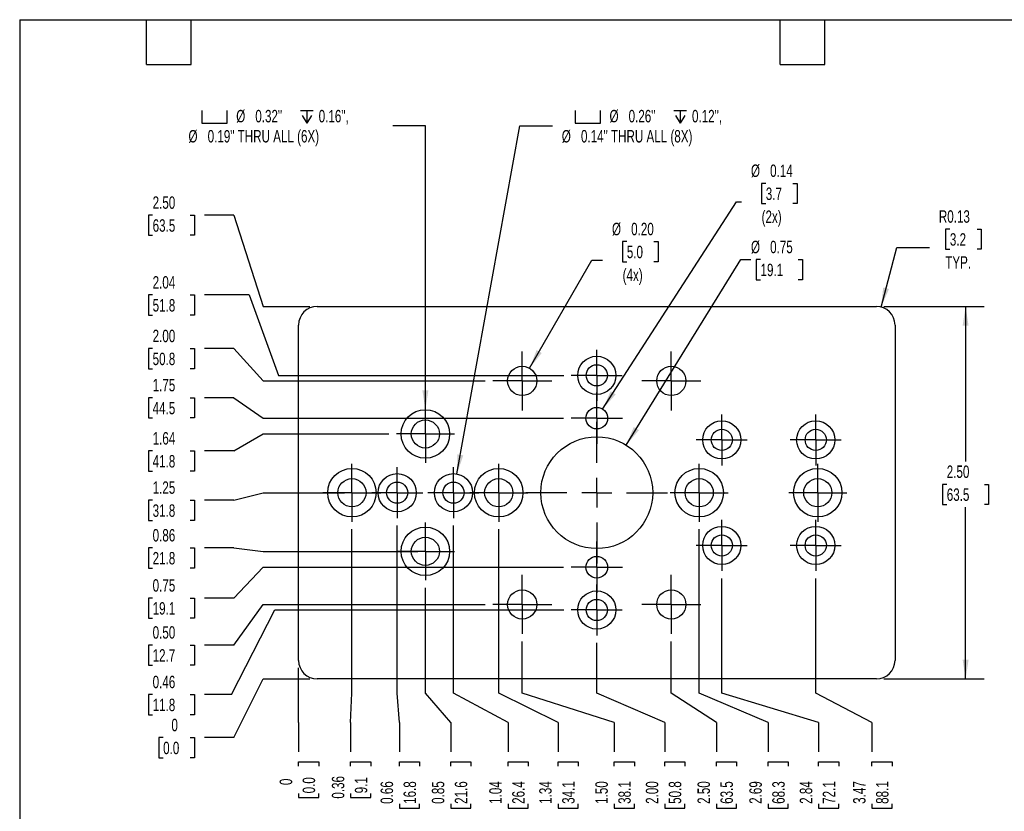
# Model space of a CAD drawing. Header units: inches. Extents: x 0.5 to 21.5, y 0.5 to 16.5.
# Tile 2 of 3: x 0.5 to 13.7, y 5.9 to 16.5. Entities that reach past the tile are written whole.
import ezdxf

# ---------------------------------------------------------------- set-up
doc = ezdxf.new("R2010")
doc.units = ezdxf.units.IN
doc.header["$LTSCALE"] = 2
doc.header["$MEASUREMENT"] = 0
doc.linetypes.add('CENTERX2', pattern=[0.8, 0.5, -0.1, 0.1, -0.1])
doc.layers.add('CENTER', color=40, linetype='CENTERX2')
doc.layers.add('DIMENSIONS', color=140, linetype='Continuous', lineweight=25)
doc.layers.add('TEXT', color=140, linetype='Continuous', lineweight=25)
doc.styles.add('SLDTEXTSTYLE0', font='TXT', dxfattribs={"width": 0.7})
doc.dimstyles.new('SLDDIMSTYLE0', dxfattribs={"dimtxt": 0.169922, "dimasz": 0.26, "dimexe": 0, "dimexo": 0.0625, "dimgap": 0.04248, "dimtad": 0, "dimtih": 1, "dimtoh": 1, "dimdec": 0, "dimlfac": 0.5, "dimrnd": 1e-09, "dimdsep": 46, "dimtxsty": 'SLDTEXTSTYLE0', "dimblk1": 'NONE', "dimblk2": 'NONE', "dimsah": 1, "dimcen": 0.09, "dimadec": 0, "dimazin": 2, "dimtfac": 1, "dimtdec": 0, "dimtofl": 0, "dimtmove": 0, "dimatfit": 3, "dimldrblk": 'NONE', "dimfxl": 0, "dimfrac": 2, "dimtolj": 1, "dimtzin": 12, "dimarcsym": 0})
doc.dimstyles.new('SLDDIMSTYLE1', dxfattribs={"dimtxt": 0.169922, "dimasz": 0.26, "dimexe": 0, "dimexo": 0.0625, "dimgap": 0.04248, "dimtad": 0, "dimtih": 1, "dimtoh": 1, "dimlfac": 0.5, "dimrnd": 1e-09, "dimdsep": 46, "dimtxsty": 'SLDTEXTSTYLE0', "dimblk1": 'NONE', "dimblk2": 'NONE', "dimsah": 1, "dimcen": 0.09, "dimadec": 0, "dimazin": 2, "dimtfac": 1, "dimtofl": 0, "dimtmove": 0, "dimatfit": 3, "dimldrblk": 'NONE', "dimfxl": 0, "dimfrac": 2, "dimtolj": 1, "dimtzin": 12, "dimarcsym": 0})
doc.dimstyles.new('SLDDIMSTYLE10', dxfattribs={"dimtxt": 0.169922, "dimasz": 0.26, "dimexe": 0, "dimexo": 0.0625, "dimgap": 0.04248, "dimtad": 0, "dimtih": 1, "dimtoh": 1, "dimlfac": 0.5, "dimrnd": 1e-09, "dimdsep": 46, "dimtxsty": 'SLDTEXTSTYLE0', "dimsah": 1, "dimcen": 0, "dimadec": 0, "dimazin": 2, "dimtfac": 1, "dimtofl": 0, "dimtmove": 0, "dimatfit": 3, "dimfxl": 0, "dimfrac": 2, "dimtolj": 1, "dimtzin": 12, "dimarcsym": 0})
doc.dimstyles.new('SLDDIMSTYLE2', dxfattribs={"dimtxt": 0.169922, "dimasz": 0.26, "dimexe": 0, "dimexo": 0.0625, "dimgap": 0.04248, "dimtad": 0, "dimtih": 1, "dimtoh": 1, "dimlfac": 0.5, "dimrnd": 1e-09, "dimzin": 0, "dimdsep": 46, "dimtxsty": 'SLDTEXTSTYLE0', "dimblk1": 'NONE', "dimblk2": 'NONE', "dimsah": 1, "dimcen": 0.09, "dimadec": 0, "dimazin": 0, "dimtfac": 1, "dimtofl": 0, "dimtmove": 0, "dimatfit": 3, "dimldrblk": 'NONE', "dimfxl": 0, "dimfrac": 2, "dimtolj": 1, "dimtzin": 12, "dimarcsym": 0})
doc.dimstyles.new('SLDDIMSTYLE3', dxfattribs={"dimtxt": 0.169922, "dimasz": 0.26, "dimexe": 0, "dimexo": 0.0625, "dimgap": 0.04248, "dimtad": 0, "dimtih": 1, "dimtoh": 1, "dimlfac": 0.5, "dimrnd": 1e-09, "dimzin": 12, "dimdsep": 46, "dimtxsty": 'SLDTEXTSTYLE0', "dimblk1": 'NONE', "dimblk2": 'NONE', "dimsah": 1, "dimcen": 0.09, "dimadec": 0, "dimazin": 3, "dimtfac": 1, "dimtofl": 0, "dimtmove": 0, "dimatfit": 3, "dimldrblk": 'NONE', "dimfxl": 0, "dimfrac": 2, "dimtolj": 1, "dimtzin": 12, "dimarcsym": 0})
doc.dimstyles.new('SLDDIMSTYLE4', dxfattribs={"dimtxt": 0.169922, "dimasz": 0.26, "dimexe": 0, "dimexo": 0.0625, "dimgap": 0.04248, "dimtad": 0, "dimtih": 1, "dimtoh": 1, "dimlfac": 0.5, "dimrnd": 1e-09, "dimzin": 4, "dimdsep": 46, "dimtxsty": 'SLDTEXTSTYLE0', "dimblk1": 'NONE', "dimblk2": 'NONE', "dimsah": 1, "dimcen": 0.09, "dimadec": 0, "dimazin": 1, "dimtfac": 1, "dimtofl": 0, "dimtmove": 0, "dimatfit": 3, "dimldrblk": 'NONE', "dimfxl": 0, "dimfrac": 2, "dimtolj": 1, "dimtzin": 12, "dimarcsym": 0})
doc.dimstyles.new('SLDDIMSTYLE5', dxfattribs={"dimtxt": 0.169922, "dimasz": 0.26, "dimexe": 0, "dimexo": 0.0625, "dimgap": 0.04248, "dimtad": 0, "dimtih": 1, "dimtoh": 1, "dimlfac": 0.5, "dimrnd": 1e-09, "dimzin": 0, "dimdsep": 46, "dimtxsty": 'SLDTEXTSTYLE0', "dimsah": 1, "dimcen": 0, "dimadec": 0, "dimazin": 0, "dimtfac": 1, "dimtofl": 0, "dimtmove": 0, "dimatfit": 3, "dimfxl": 0, "dimfrac": 2, "dimtolj": 1, "dimtzin": 12, "dimarcsym": 0})
doc.dimstyles.new('SLDDIMSTYLE6', dxfattribs={"dimtxt": 0.169922, "dimasz": 0.26, "dimexe": 0, "dimexo": 0.0625, "dimgap": 0.04248, "dimtad": 0, "dimtih": 1, "dimtoh": 1, "dimlfac": 0.5, "dimrnd": 1e-09, "dimdsep": 46, "dimtxsty": 'SLDTEXTSTYLE0', "dimsah": 1, "dimcen": 0, "dimadec": 0, "dimazin": 2, "dimtfac": 1, "dimtofl": 0, "dimtmove": 0, "dimatfit": 3, "dimfxl": 0, "dimfrac": 2, "dimtolj": 1, "dimtzin": 12, "dimarcsym": 0})
doc.dimstyles.new('SLDDIMSTYLE7', dxfattribs={"dimtxt": 0.169922, "dimasz": 0.26, "dimexe": 0, "dimexo": 0.0625, "dimgap": 0.04248, "dimtad": 0, "dimtih": 1, "dimtoh": 1, "dimlfac": 0.5, "dimrnd": 1e-09, "dimzin": 4, "dimdsep": 46, "dimtxsty": 'SLDTEXTSTYLE0', "dimsah": 1, "dimcen": 0.09, "dimadec": 0, "dimazin": 1, "dimtfac": 1, "dimtofl": 0, "dimtmove": 0, "dimatfit": 3, "dimfxl": 0, "dimfrac": 2, "dimtolj": 1, "dimtzin": 12, "dimarcsym": 0})
doc.dimstyles.new('SLDDIMSTYLE8', dxfattribs={"dimtxt": 0.169922, "dimasz": 0.26, "dimexe": 0, "dimexo": 0.0625, "dimgap": 0.04248, "dimtad": 0, "dimtih": 1, "dimtoh": 1, "dimlfac": 0.5, "dimrnd": 1e-09, "dimdsep": 46, "dimtxsty": 'SLDTEXTSTYLE0', "dimsah": 1, "dimcen": 0, "dimadec": 0, "dimazin": 2, "dimtfac": 1, "dimtofl": 0, "dimtmove": 0, "dimatfit": 3, "dimfxl": 0, "dimfrac": 2, "dimtolj": 1, "dimtzin": 12, "dimarcsym": 0})
doc.dimstyles.new('SLDDIMSTYLE9', dxfattribs={"dimtxt": 0.169922, "dimasz": 0.26, "dimexe": 0, "dimexo": 0.0625, "dimgap": 0.04248, "dimtad": 0, "dimtih": 1, "dimtoh": 1, "dimlfac": 0.5, "dimrnd": 1e-09, "dimzin": 12, "dimdsep": 46, "dimtxsty": 'SLDTEXTSTYLE0', "dimsah": 1, "dimcen": 0, "dimadec": 0, "dimazin": 3, "dimtfac": 1, "dimtofl": 0, "dimtmove": 0, "dimatfit": 3, "dimfxl": 0, "dimfrac": 2, "dimtolj": 1, "dimtzin": 12, "dimarcsym": 0})

# ---------------------------------------------------------------- blocks, each defined once
blk = doc.blocks.new('_D')
at = {"layer": 'DIMENSIONS'}
for p, q in [((3.374, 6.865), (3.767, 7.652)), ((3.767, 7.652), (4.39, 7.652)), ((2.424, 6.865), (2.367, 6.865)), ((2.367, 6.865), (2.367, 6.595)), ((2.788, 6.865), (2.845, 6.865)), ((2.845, 6.865), (2.845, 6.595)), ((3.374, 6.865), (2.98, 6.865)), ((2.367, 6.595), (2.424, 6.595)), ((2.845, 6.595), (2.788, 6.595))]:
    blk.add_line(p, q, dxfattribs=at)
at = {"layer": 'DIMENSIONS', "attachment_point": 1, "style": 'SLDTEXTSTYLE0'}
for s, insert, char_height in [('0', (2.535, 7.118), 0.167), ('0.0', (2.424, 6.81), 0.1667)]:
    blk.add_mtext(s, dxfattribs=dict(at, insert=insert, char_height=char_height))
blk = doc.blocks.new('_None')
blk = doc.blocks.new('_D_1')
at = {"layer": 'DIMENSIONS'}
for p, q in [((3.34, 7.442), (3.92, 8.578)), ((3.92, 8.578), (7.798, 8.578)), ((2.283, 7.442), (2.226, 7.442)), ((2.226, 7.442), (2.226, 7.172)), ((2.788, 7.442), (2.845, 7.442)), ((2.845, 7.442), (2.845, 7.172)), ((3.34, 7.442), (2.98, 7.442)), ((2.226, 7.172), (2.283, 7.172)), ((2.845, 7.172), (2.788, 7.172))]:
    blk.add_line(p, q, dxfattribs=at)
at = {"layer": 'DIMENSIONS', "char_height": 0.1667, "attachment_point": 1, "style": 'SLDTEXTSTYLE0'}
for s, insert in [('0.46', (2.283, 7.695)), ('11.8', (2.283, 7.387))]:
    blk.add_mtext(s, dxfattribs=dict(at, insert=insert))
blk = doc.blocks.new('_D_2')
at = {"layer": 'DIMENSIONS'}
for p, q in [((3.374, 8.107), (3.767, 8.652)), ((3.767, 8.652), (6.744, 8.652)), ((2.283, 8.107), (2.226, 8.107)), ((2.226, 8.107), (2.226, 7.837)), ((2.788, 8.107), (2.845, 8.107)), ((2.845, 8.107), (2.845, 7.837)), ((3.374, 8.107), (2.98, 8.107)), ((2.226, 7.837), (2.283, 7.837)), ((2.845, 7.837), (2.788, 7.837))]:
    blk.add_line(p, q, dxfattribs=at)
at = {"layer": 'DIMENSIONS', "char_height": 0.1667, "attachment_point": 1, "style": 'SLDTEXTSTYLE0'}
for s, insert in [('0.50', (2.283, 8.36)), ('12.7', (2.283, 8.052))]:
    blk.add_mtext(s, dxfattribs=dict(at, insert=insert))
blk = doc.blocks.new('_D_3')
at = {"layer": 'DIMENSIONS'}
for p, q in [((3.374, 8.738), (3.767, 9.152)), ((3.767, 9.152), (7.795, 9.152)), ((2.283, 8.738), (2.226, 8.738)), ((2.226, 8.738), (2.226, 8.468)), ((2.788, 8.738), (2.845, 8.738)), ((2.845, 8.738), (2.845, 8.468)), ((3.374, 8.738), (2.98, 8.738)), ((2.226, 8.468), (2.283, 8.468)), ((2.845, 8.468), (2.788, 8.468))]:
    blk.add_line(p, q, dxfattribs=at)
at = {"layer": 'DIMENSIONS', "char_height": 0.1667, "attachment_point": 1, "style": 'SLDTEXTSTYLE0'}
for s, insert in [('0.75', (2.283, 8.991)), ('19.1', (2.283, 8.683))]:
    blk.add_mtext(s, dxfattribs=dict(at, insert=insert))
blk = doc.blocks.new('_D_4')
at = {"layer": 'DIMENSIONS'}
for p, q in [((2.283, 9.411), (2.226, 9.411)), ((2.226, 9.411), (2.226, 9.141)), ((2.788, 9.411), (2.845, 9.411)), ((2.845, 9.411), (2.845, 9.141)), ((3.374, 9.411), (2.98, 9.411)), ((3.374, 9.411), (3.767, 9.365)), ((3.767, 9.365), (5.841, 9.365)), ((2.226, 9.141), (2.283, 9.141)), ((2.845, 9.141), (2.788, 9.141))]:
    blk.add_line(p, q, dxfattribs=at)
at = {"layer": 'DIMENSIONS', "char_height": 0.1667, "attachment_point": 1, "style": 'SLDTEXTSTYLE0'}
for s, insert in [('0.86', (2.283, 9.664)), ('21.8', (2.283, 9.356))]:
    blk.add_mtext(s, dxfattribs=dict(at, insert=insert))
blk = doc.blocks.new('_D_5')
at = {"layer": 'DIMENSIONS'}
for p, q in [((2.283, 10.051), (2.226, 10.051)), ((2.226, 10.051), (2.226, 9.781)), ((2.788, 10.051), (2.845, 10.051)), ((2.845, 10.051), (2.845, 9.781)), ((3.374, 10.051), (2.98, 10.051)), ((3.374, 10.051), (3.767, 10.152)), ((3.767, 10.152), (4.856, 10.152)), ((2.226, 9.781), (2.283, 9.781)), ((2.845, 9.781), (2.788, 9.781))]:
    blk.add_line(p, q, dxfattribs=at)
at = {"layer": 'DIMENSIONS', "char_height": 0.1667, "attachment_point": 1, "style": 'SLDTEXTSTYLE0'}
for s, insert in [('1.25', (2.283, 10.304)), ('31.8', (2.283, 9.995))]:
    blk.add_mtext(s, dxfattribs=dict(at, insert=insert))
blk = doc.blocks.new('_D_6')
at = {"layer": 'DIMENSIONS'}
for p, q in [((3.374, 10.712), (3.767, 10.94)), ((3.767, 10.94), (5.452, 10.94)), ((2.283, 10.712), (2.226, 10.712)), ((2.226, 10.712), (2.226, 10.442)), ((2.788, 10.712), (2.845, 10.712)), ((2.845, 10.712), (2.845, 10.442)), ((3.374, 10.712), (2.98, 10.712)), ((2.226, 10.442), (2.283, 10.442)), ((2.845, 10.442), (2.788, 10.442))]:
    blk.add_line(p, q, dxfattribs=at)
at = {"layer": 'DIMENSIONS', "char_height": 0.1667, "attachment_point": 1, "style": 'SLDTEXTSTYLE0'}
for s, insert in [('1.64', (2.283, 10.965)), ('41.8', (2.283, 10.657))]:
    blk.add_mtext(s, dxfattribs=dict(at, insert=insert))
blk = doc.blocks.new('_D_7')
at = {"layer": 'DIMENSIONS'}
for p, q in [((2.283, 11.426), (2.226, 11.426)), ((2.226, 11.426), (2.226, 11.156)), ((2.788, 11.426), (2.845, 11.426)), ((2.845, 11.426), (2.845, 11.156)), ((3.374, 11.426), (2.98, 11.426)), ((3.374, 11.426), (3.767, 11.152)), ((2.226, 11.156), (2.283, 11.156)), ((2.845, 11.156), (2.788, 11.156)), ((3.767, 11.152), (7.795, 11.152))]:
    blk.add_line(p, q, dxfattribs=at)
at = {"layer": 'DIMENSIONS', "char_height": 0.1667, "attachment_point": 1, "style": 'SLDTEXTSTYLE0'}
for s, insert in [('1.75', (2.283, 11.679)), ('44.5', (2.283, 11.371))]:
    blk.add_mtext(s, dxfattribs=dict(at, insert=insert))
blk = doc.blocks.new('_D_8')
at = {"layer": 'DIMENSIONS'}
for p, q in [((2.283, 12.086), (2.226, 12.086)), ((2.226, 12.086), (2.226, 11.816)), ((2.788, 12.086), (2.845, 12.086)), ((2.845, 12.086), (2.845, 11.816)), ((3.374, 12.086), (2.98, 12.086)), ((3.374, 12.086), (3.767, 11.652)), ((2.226, 11.816), (2.283, 11.816)), ((2.845, 11.816), (2.788, 11.816)), ((3.767, 11.652), (6.744, 11.652))]:
    blk.add_line(p, q, dxfattribs=at)
at = {"layer": 'DIMENSIONS', "char_height": 0.1667, "attachment_point": 1, "style": 'SLDTEXTSTYLE0'}
for s, insert in [('2.00', (2.283, 12.339)), ('50.8', (2.283, 12.031))]:
    blk.add_mtext(s, dxfattribs=dict(at, insert=insert))
blk = doc.blocks.new('_D_9')
at = {"layer": 'DIMENSIONS'}
for p, q in [((2.283, 12.806), (2.226, 12.806)), ((2.226, 12.806), (2.226, 12.536)), ((2.788, 12.806), (2.845, 12.806)), ((2.845, 12.806), (2.845, 12.536)), ((3.577, 12.806), (2.98, 12.806)), ((3.577, 12.806), (3.971, 11.727)), ((2.226, 12.536), (2.283, 12.536)), ((2.845, 12.536), (2.788, 12.536)), ((3.971, 11.727), (7.798, 11.727))]:
    blk.add_line(p, q, dxfattribs=at)
at = {"layer": 'DIMENSIONS', "char_height": 0.1667, "attachment_point": 1, "style": 'SLDTEXTSTYLE0'}
for s, insert in [('2.04', (2.283, 13.058)), ('51.8', (2.283, 12.75))]:
    blk.add_mtext(s, dxfattribs=dict(at, insert=insert))
blk = doc.blocks.new('_D_10')
at = {"layer": 'DIMENSIONS'}
for p, q in [((2.283, 13.876), (2.226, 13.876)), ((2.226, 13.876), (2.226, 13.606)), ((2.788, 13.876), (2.845, 13.876)), ((2.845, 13.876), (2.845, 13.606)), ((3.374, 13.876), (2.98, 13.876)), ((3.374, 13.876), (3.767, 12.652)), ((2.226, 13.606), (2.283, 13.606)), ((2.845, 13.606), (2.788, 13.606)), ((3.767, 12.652), (4.39, 12.652))]:
    blk.add_line(p, q, dxfattribs=at)
at = {"layer": 'DIMENSIONS', "char_height": 0.1667, "attachment_point": 1, "style": 'SLDTEXTSTYLE0'}
for s, insert in [('2.50', (2.283, 14.129)), ('63.5', (2.283, 13.821))]:
    blk.add_mtext(s, dxfattribs=dict(at, insert=insert))
blk = doc.blocks.new('_D_11')
at = {"layer": 'DIMENSIONS'}
for p, q in [((4.24, 7.46), (4.24, 7.802)), ((4.24, 7.066), (4.24, 7.46)), ((4.24, 7.066), (4.24, 6.673)), ((4.24, 6.481), (4.24, 6.538)), ((4.24, 6.538), (4.51, 6.538)), ((4.51, 6.538), (4.51, 6.481)), ((4.24, 6.117), (4.24, 6.06)), ((4.51, 6.06), (4.51, 6.117)), ((4.24, 6.06), (4.51, 6.06))]:
    blk.add_line(p, q, dxfattribs=at)
at = {"layer": 'DIMENSIONS', "attachment_point": 1, "rotation": 90, "style": 'SLDTEXTSTYLE0'}
for s, insert, char_height in [('0', (3.987, 6.228), 0.167), ('0.0', (4.295, 6.117), 0.1667)]:
    blk.add_mtext(s, dxfattribs=dict(at, insert=insert, char_height=char_height))
blk = doc.blocks.new('_D_12')
at = {"layer": 'DIMENSIONS'}
for p, q in [((4.956, 7.46), (4.956, 9.663)), ((4.939, 7.066), (4.956, 7.46)), ((4.939, 7.066), (4.939, 6.673)), ((4.939, 6.481), (4.939, 6.538)), ((4.939, 6.538), (5.21, 6.538)), ((5.21, 6.538), (5.21, 6.481)), ((4.939, 6.117), (4.939, 6.06)), ((5.21, 6.06), (5.21, 6.117)), ((4.939, 6.06), (5.21, 6.06))]:
    blk.add_line(p, q, dxfattribs=at)
at = {"layer": 'DIMENSIONS', "char_height": 0.1667, "attachment_point": 1, "rotation": 90, "style": 'SLDTEXTSTYLE0'}
for s, insert in [('0.36', (4.687, 6.046)), ('9.1', (4.995, 6.117))]:
    blk.add_mtext(s, dxfattribs=dict(at, insert=insert))
blk = doc.blocks.new('_D_13')
at = {"layer": 'DIMENSIONS'}
for p, q in [((5.563, 7.46), (5.563, 9.711)), ((5.594, 7.066), (5.563, 7.46)), ((5.594, 7.066), (5.594, 6.673)), ((5.594, 6.481), (5.594, 6.538)), ((5.594, 6.538), (5.864, 6.538)), ((5.864, 6.538), (5.864, 6.481)), ((5.594, 5.976), (5.594, 5.919)), ((5.864, 5.919), (5.864, 5.976)), ((5.594, 5.919), (5.864, 5.919))]:
    blk.add_line(p, q, dxfattribs=at)
at = {"layer": 'DIMENSIONS', "char_height": 0.1667, "attachment_point": 1, "rotation": 90, "style": 'SLDTEXTSTYLE0'}
for s, insert in [('0.66', (5.341, 5.976)), ('16.8', (5.649, 5.976))]:
    blk.add_mtext(s, dxfattribs=dict(at, insert=insert))
blk = doc.blocks.new('_D_14')
at = {"layer": 'DIMENSIONS'}
for p, q in [((5.941, 7.46), (5.941, 8.876)), ((6.281, 7.066), (5.941, 7.46)), ((6.281, 7.066), (6.281, 6.673)), ((6.281, 6.481), (6.281, 6.538)), ((6.281, 6.538), (6.551, 6.538)), ((6.551, 6.538), (6.551, 6.481)), ((6.281, 5.976), (6.281, 5.919)), ((6.551, 5.919), (6.551, 5.976)), ((6.281, 5.919), (6.551, 5.919))]:
    blk.add_line(p, q, dxfattribs=at)
at = {"layer": 'DIMENSIONS', "char_height": 0.1667, "attachment_point": 1, "rotation": 90, "style": 'SLDTEXTSTYLE0'}
for s, insert in [('0.85', (6.028, 5.976)), ('21.6', (6.336, 5.976))]:
    blk.add_mtext(s, dxfattribs=dict(at, insert=insert))
blk = doc.blocks.new('_D_15')
at = {"layer": 'DIMENSIONS'}
for p, q in [((6.318, 7.46), (6.318, 9.711)), ((7.051, 7.066), (6.318, 7.46)), ((7.051, 7.066), (7.051, 6.673)), ((7.051, 6.481), (7.051, 6.538)), ((7.051, 6.538), (7.321, 6.538)), ((7.321, 6.538), (7.321, 6.481)), ((7.051, 5.976), (7.051, 5.919)), ((7.321, 5.919), (7.321, 5.976)), ((7.051, 5.919), (7.321, 5.919))]:
    blk.add_line(p, q, dxfattribs=at)
at = {"layer": 'DIMENSIONS', "char_height": 0.1667, "attachment_point": 1, "rotation": 90, "style": 'SLDTEXTSTYLE0'}
for s, insert in [('1.04', (6.798, 5.976)), ('26.4', (7.106, 5.976))]:
    blk.add_mtext(s, dxfattribs=dict(at, insert=insert))
blk = doc.blocks.new('_D_16')
at = {"layer": 'DIMENSIONS'}
for p, q in [((6.925, 7.46), (6.925, 9.663)), ((7.721, 7.066), (6.925, 7.46)), ((7.721, 7.066), (7.721, 6.673)), ((7.721, 6.481), (7.721, 6.538)), ((7.721, 6.538), (7.991, 6.538)), ((7.991, 6.538), (7.991, 6.481)), ((7.721, 5.976), (7.721, 5.919)), ((7.991, 5.919), (7.991, 5.976)), ((7.721, 5.919), (7.991, 5.919))]:
    blk.add_line(p, q, dxfattribs=at)
at = {"layer": 'DIMENSIONS', "char_height": 0.1667, "attachment_point": 1, "rotation": 90, "style": 'SLDTEXTSTYLE0'}
for s, insert in [('1.34', (7.468, 5.976)), ('34.1', (7.776, 5.976))]:
    blk.add_mtext(s, dxfattribs=dict(at, insert=insert))
blk = doc.blocks.new('_D_17')
at = {"layer": 'DIMENSIONS'}
for p, q in [((7.24, 7.46), (7.24, 8.156)), ((8.474, 7.066), (7.24, 7.46)), ((8.474, 7.066), (8.474, 6.673)), ((8.474, 6.481), (8.474, 6.538)), ((8.474, 6.538), (8.744, 6.538)), ((8.744, 6.538), (8.744, 6.481)), ((8.474, 5.976), (8.474, 5.919)), ((8.744, 5.919), (8.744, 5.976)), ((8.474, 5.919), (8.744, 5.919))]:
    blk.add_line(p, q, dxfattribs=at)
at = {"layer": 'DIMENSIONS', "char_height": 0.1667, "attachment_point": 1, "rotation": 90, "style": 'SLDTEXTSTYLE0'}
for s, insert in [('1.50', (8.221, 5.976)), ('38.1', (8.529, 5.976))]:
    blk.add_mtext(s, dxfattribs=dict(at, insert=insert))
blk = doc.blocks.new('_D_18')
at = {"layer": 'DIMENSIONS'}
for p, q in [((8.24, 7.46), (8.24, 8.136)), ((9.151, 7.066), (8.24, 7.46)), ((9.151, 7.066), (9.151, 6.673)), ((9.151, 6.481), (9.151, 6.538)), ((9.151, 6.538), (9.421, 6.538)), ((9.421, 6.538), (9.421, 6.481)), ((9.151, 5.976), (9.151, 5.919)), ((9.421, 5.919), (9.421, 5.976)), ((9.151, 5.919), (9.421, 5.919))]:
    blk.add_line(p, q, dxfattribs=at)
at = {"layer": 'DIMENSIONS', "char_height": 0.1667, "attachment_point": 1, "rotation": 90, "style": 'SLDTEXTSTYLE0'}
for s, insert in [('2.00', (8.898, 5.976)), ('50.8', (9.206, 5.976))]:
    blk.add_mtext(s, dxfattribs=dict(at, insert=insert))
blk = doc.blocks.new('_D_19')
at = {"layer": 'DIMENSIONS'}
for p, q in [((9.24, 7.46), (9.24, 8.156)), ((9.844, 7.066), (9.24, 7.46)), ((9.844, 7.066), (9.844, 6.673)), ((9.844, 6.481), (9.844, 6.538)), ((9.844, 6.538), (10.114, 6.538)), ((10.114, 6.538), (10.114, 6.481)), ((9.844, 5.976), (9.844, 5.919)), ((10.114, 5.919), (10.114, 5.976)), ((9.844, 5.919), (10.114, 5.919))]:
    blk.add_line(p, q, dxfattribs=at)
at = {"layer": 'DIMENSIONS', "char_height": 0.1667, "attachment_point": 1, "rotation": 90, "style": 'SLDTEXTSTYLE0'}
for s, insert in [('2.50', (9.591, 5.976)), ('63.5', (9.899, 5.976))]:
    blk.add_mtext(s, dxfattribs=dict(at, insert=insert))
blk = doc.blocks.new('_D_20')
at = {"layer": 'DIMENSIONS'}
for p, q in [((9.614, 7.46), (9.614, 9.663)), ((10.539, 7.066), (9.614, 7.46)), ((10.539, 7.066), (10.539, 6.673)), ((10.539, 6.481), (10.539, 6.538)), ((10.539, 6.538), (10.809, 6.538)), ((10.809, 6.538), (10.809, 6.481)), ((10.539, 5.976), (10.539, 5.919)), ((10.809, 5.919), (10.809, 5.976)), ((10.539, 5.919), (10.809, 5.919))]:
    blk.add_line(p, q, dxfattribs=at)
at = {"layer": 'DIMENSIONS', "char_height": 0.1667, "attachment_point": 1, "rotation": 90, "style": 'SLDTEXTSTYLE0'}
for s, insert in [('2.69', (10.286, 5.976)), ('68.3', (10.594, 5.976))]:
    blk.add_mtext(s, dxfattribs=dict(at, insert=insert))
blk = doc.blocks.new('_D_21')
at = {"layer": 'DIMENSIONS'}
for p, q in [((9.917, 7.46), (9.917, 9.002)), ((11.216, 7.066), (9.917, 7.46)), ((11.216, 7.066), (11.216, 6.673)), ((11.216, 6.481), (11.216, 6.538)), ((11.216, 6.538), (11.486, 6.538)), ((11.486, 6.538), (11.486, 6.481)), ((11.216, 5.976), (11.216, 5.919)), ((11.486, 5.919), (11.486, 5.976)), ((11.216, 5.919), (11.486, 5.919))]:
    blk.add_line(p, q, dxfattribs=at)
at = {"layer": 'DIMENSIONS', "char_height": 0.1667, "attachment_point": 1, "rotation": 90, "style": 'SLDTEXTSTYLE0'}
for s, insert in [('2.84', (10.963, 5.976)), ('72.1', (11.271, 5.976))]:
    blk.add_mtext(s, dxfattribs=dict(at, insert=insert))
blk = doc.blocks.new('_D_22')
at = {"layer": 'DIMENSIONS'}
for p, q in [((11.177, 7.46), (11.177, 9.002)), ((11.931, 7.066), (11.177, 7.46)), ((11.931, 7.066), (11.931, 6.673)), ((11.931, 6.481), (11.931, 6.538)), ((11.931, 6.538), (12.201, 6.538)), ((12.201, 6.538), (12.201, 6.481)), ((11.931, 5.976), (11.931, 5.919)), ((12.201, 5.919), (12.201, 5.976)), ((11.931, 5.919), (12.201, 5.919))]:
    blk.add_line(p, q, dxfattribs=at)
at = {"layer": 'DIMENSIONS', "char_height": 0.1667, "attachment_point": 1, "rotation": 90, "style": 'SLDTEXTSTYLE0'}
for s, insert in [('3.47', (11.678, 5.976)), ('88.1', (11.986, 5.976))]:
    blk.add_mtext(s, dxfattribs=dict(at, insert=insert))
blk = doc.blocks.new('_D_23')
at = {"layer": 'DIMENSIONS'}
for p, q in [((8.643, 13.521), (8.586, 13.521)), ((8.586, 13.521), (8.586, 13.251)), ((9.007, 13.521), (9.064, 13.521)), ((9.064, 13.521), (9.064, 13.251)), ((7.338, 11.822), (8.176, 13.274)), ((8.176, 13.274), (8.319, 13.274)), ((8.586, 13.251), (8.643, 13.251)), ((9.064, 13.251), (9.007, 13.251))]:
    blk.add_line(p, q, dxfattribs=at)
blk.add_solid([(7.338, 11.822), (7.502, 12.027), (7.433, 12.067)], dxfattribs=at)
at = {"layer": 'DIMENSIONS', "char_height": 0.1667, "attachment_point": 1, "style": 'SLDTEXTSTYLE0'}
for s, insert in [('%%c', (8.444, 13.774)), ('0.20', (8.701, 13.774)), ('5.0', (8.643, 13.466)), ('(4x)', (8.587, 13.158))]:
    blk.add_mtext(s, dxfattribs=dict(at, insert=insert))
blk = doc.blocks.new('_D_24')
at = {"layer": 'DIMENSIONS'}
for p, q in [((10.507, 14.303), (10.45, 14.303)), ((10.45, 14.303), (10.45, 14.033)), ((10.871, 14.303), (10.928, 14.303)), ((10.928, 14.303), (10.928, 14.033)), ((8.318, 11.274), (10.112, 14.056)), ((10.112, 14.056), (10.183, 14.056)), ((10.45, 14.033), (10.507, 14.033)), ((10.928, 14.033), (10.871, 14.033))]:
    blk.add_line(p, q, dxfattribs=at)
blk.add_solid([(8.318, 11.274), (8.493, 11.471), (8.426, 11.514)], dxfattribs=at)
at = {"layer": 'DIMENSIONS', "char_height": 0.1667, "attachment_point": 1, "style": 'SLDTEXTSTYLE0'}
for s, insert in [('%%c', (10.308, 14.556)), ('0.14', (10.565, 14.556)), ('3.7', (10.507, 14.247)), ('(2x)', (10.451, 13.939))]:
    blk.add_mtext(s, dxfattribs=dict(at, insert=insert))
blk = doc.blocks.new('_D_25')
at = {"layer": 'DIMENSIONS'}
for p, q in [((12.09, 12.652), (13.437, 12.652)), ((13.187, 12.652), (13.187, 10.572)), ((12.934, 10.264), (12.877, 10.264)), ((12.877, 10.264), (12.877, 9.994)), ((13.439, 10.264), (13.496, 10.264)), ((13.496, 10.264), (13.496, 9.994)), ((12.877, 9.994), (12.934, 9.994)), ((13.187, 7.652), (13.187, 9.956)), ((13.496, 9.994), (13.439, 9.994)), ((12.09, 7.652), (13.437, 7.652))]:
    blk.add_line(p, q, dxfattribs=at)
for points in [[(13.187, 12.652), (13.147, 12.392), (13.227, 12.392)], [(13.187, 7.652), (13.227, 7.912), (13.147, 7.912)]]:
    blk.add_solid(points, dxfattribs=at)
at = {"layer": 'DIMENSIONS', "char_height": 0.1667, "attachment_point": 1, "style": 'SLDTEXTSTYLE0'}
for s, insert in [('2.50', (12.934, 10.517)), ('63.5', (12.934, 10.209))]:
    blk.add_mtext(s, dxfattribs=dict(at, insert=insert))
blk = doc.blocks.new('_D_26')
at = {"layer": 'DIMENSIONS'}
for p, q in [((12.976, 13.689), (12.919, 13.689)), ((12.919, 13.689), (12.919, 13.419)), ((13.34, 13.689), (13.397, 13.689)), ((13.397, 13.689), (13.397, 13.419)), ((12.054, 12.644), (12.266, 13.442)), ((12.266, 13.442), (12.703, 13.442)), ((12.919, 13.419), (12.976, 13.419)), ((13.397, 13.419), (13.34, 13.419))]:
    blk.add_line(p, q, dxfattribs=at)
blk.add_solid([(12.054, 12.644), (12.159, 12.885), (12.082, 12.906)], dxfattribs=at)
at = {"layer": 'DIMENSIONS', "char_height": 0.1667, "attachment_point": 1, "style": 'SLDTEXTSTYLE0'}
for s, insert in [('R0.13', (12.828, 13.942)), ('3.2', (12.976, 13.634)), ('TYP.', (12.914, 13.326))]:
    blk.add_mtext(s, dxfattribs=dict(at, insert=insert))
blk = doc.blocks.new('SW_SYMBOL_HOLE_SPOT')
at = {"layer": 'DIMENSIONS', "color": 0}
for p, q in [((0, 68.9), (0, 5.9)), ((126, 5.9), (126, 68.9)), ((0, 5.9), (126, 5.9))]:
    blk.add_line(p, q, dxfattribs=at)
blk = doc.blocks.new('SW_SYMBOL_HOLE_DEPTH')
at = {"layer": 'DIMENSIONS', "color": 0}
for p, q in [((0, 68.9), (63, 68.9)), ((31.5, 68.9), (31.5, 5.9)), ((7.9, 43.7), (31.5, 5.9)), ((55.1, 43.7), (31.5, 5.9))]:
    blk.add_line(p, q, dxfattribs=at)
blk = doc.blocks.new('_D_27')
at = {"layer": 'DIMENSIONS'}
for p, q in [((5.941, 15.074), (5.503, 15.074)), ((5.941, 11.265), (5.941, 15.074))]:
    blk.add_line(p, q, dxfattribs=at)
blk.add_solid([(5.941, 11.265), (5.981, 11.525), (5.901, 11.525)], dxfattribs=at)
at = {"layer": 'DIMENSIONS', "xscale": 0.002688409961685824, "yscale": 0.002688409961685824, "zscale": 0.002688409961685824}
for name, p in [('SW_SYMBOL_HOLE_SPOT', (2.945, 15.097)), ('SW_SYMBOL_HOLE_DEPTH', (4.267, 15.097))]:
    blk.add_blockref(name, p, dxfattribs=at)
at = {"layer": 'DIMENSIONS', "attachment_point": 1, "style": 'SLDTEXTSTYLE0'}
for s, insert, char_height in [('%%c', (3.404, 15.289), 0.1667), ('0.32"', (3.66, 15.289), 0.1667), ('0.16",', (4.51, 15.289), 0.1667), ('%%c', (2.764, 15.019), 0.1667), ('0.19" THRU ALL (6X)', (3.021, 15.019), 0.16667)]:
    blk.add_mtext(s, dxfattribs=dict(at, insert=insert, char_height=char_height))
blk = doc.blocks.new('_D_28')
at = {"layer": 'DIMENSIONS'}
for p, q in [((6.364, 10.404), (7.209, 15.074)), ((7.209, 15.074), (7.646, 15.074))]:
    blk.add_line(p, q, dxfattribs=at)
blk.add_solid([(6.364, 10.404), (6.45, 10.653), (6.371, 10.667)], dxfattribs=at)
at = {"layer": 'DIMENSIONS', "xscale": 0.002688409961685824, "yscale": 0.002688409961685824, "zscale": 0.002688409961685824}
for name, p in [('SW_SYMBOL_HOLE_SPOT', (7.952, 15.097)), ('SW_SYMBOL_HOLE_DEPTH', (9.274, 15.097))]:
    blk.add_blockref(name, p, dxfattribs=at)
at = {"layer": 'DIMENSIONS', "attachment_point": 1, "style": 'SLDTEXTSTYLE0'}
for s, insert, char_height in [('%%c', (8.411, 15.289), 0.1667), ('0.26"', (8.667, 15.289), 0.1667), ('0.12",', (9.517, 15.289), 0.1667), ('%%c', (7.771, 15.019), 0.1667), ('0.14" THRU ALL (8X)', (8.028, 15.019), 0.16667)]:
    blk.add_mtext(s, dxfattribs=dict(at, insert=insert, char_height=char_height))
blk = doc.blocks.new('_D_29')
at = {"layer": 'DIMENSIONS'}
for p, q in [((8.634, 10.79), (10.172, 13.28)), ((10.172, 13.28), (10.308, 13.28)), ((10.436, 13.28), (10.379, 13.28)), ((10.379, 13.28), (10.379, 13.01)), ((10.941, 13.28), (10.998, 13.28)), ((10.998, 13.28), (10.998, 13.01)), ((10.379, 13.01), (10.436, 13.01)), ((10.998, 13.01), (10.941, 13.01))]:
    blk.add_line(p, q, dxfattribs=at)
blk.add_solid([(8.634, 10.79), (8.805, 10.991), (8.736, 11.033)], dxfattribs=at)
at = {"layer": 'DIMENSIONS', "char_height": 0.1667, "attachment_point": 1, "style": 'SLDTEXTSTYLE0'}
for s, insert in [('%%c', (10.308, 13.533)), ('0.75', (10.565, 13.533)), ('19.1', (10.436, 13.225))]:
    blk.add_mtext(s, dxfattribs=dict(at, insert=insert))
blk = doc.blocks.new('SW_CENTERMARKSYMBOL_0')
at = {"layer": 'CENTER', "color": 0}
for p, q in [((0, 0.4), (0, 0.95)), ((0, 0), (0, 0.2)), ((-0.4, 0), (-0.95, 0)), ((0, 0), (-0.2, 0)), ((0, 0), (0, -0.2)), ((0, 0), (0.2, 0)), ((0.4, 0), (0.95, 0)), ((0, -0.4), (0, -0.95))]:
    blk.add_line(p, q, dxfattribs=at)
blk = doc.blocks.new('SW_CENTERMARKSYMBOL_1')
at = {"layer": 'CENTER', "color": 0}
for p, q in [((0, 0.2), (0, 0.342)), ((0, 0), (0, 0.2)), ((-0.2, 0), (-0.342, 0)), ((0, 0), (-0.2, 0)), ((0, 0), (0, -0.2)), ((0, 0), (0.2, 0)), ((0.2, 0), (0.342, 0)), ((0, -0.2), (0, -0.342))]:
    blk.add_line(p, q, dxfattribs=at)
blk = doc.blocks.new('SW_CENTERMARKSYMBOL_2')
at = {"layer": 'CENTER', "color": 0}
for p, q in [((0, 0.2), (0, 0.389)), ((0, 0), (0, 0.2)), ((-0.2, 0), (-0.389, 0)), ((0, 0), (-0.2, 0)), ((0, 0), (0, -0.2)), ((0, 0), (0.2, 0)), ((0.2, 0), (0.389, 0)), ((0, -0.2), (0, -0.389))]:
    blk.add_line(p, q, dxfattribs=at)
blk = doc.blocks.new('SW_CENTERMARKSYMBOL_3')
at = {"layer": 'CENTER', "color": 0}
for p, q in [((0, 0.2), (0, 0.342)), ((0, 0), (0, 0.2)), ((-0.2, 0), (-0.342, 0)), ((0, 0), (-0.2, 0)), ((0, 0), (0, -0.2)), ((0, 0), (0.2, 0)), ((0.2, 0), (0.342, 0)), ((0, -0.2), (0, -0.342))]:
    blk.add_line(p, q, dxfattribs=at)
blk = doc.blocks.new('SW_CENTERMARKSYMBOL_4')
at = {"layer": 'CENTER', "color": 0}
for p, q in [((0, 0.2), (0, 0.342)), ((0, 0), (0, 0.2)), ((-0.2, 0), (-0.342, 0)), ((0, 0), (-0.2, 0)), ((0, 0), (0, -0.2)), ((0, 0), (0.2, 0)), ((0.2, 0), (0.342, 0)), ((0, -0.2), (0, -0.342))]:
    blk.add_line(p, q, dxfattribs=at)
blk = doc.blocks.new('SW_CENTERMARKSYMBOL_5')
at = {"layer": 'CENTER', "color": 0}
for p, q in [((0, 0.2), (0, 0.389)), ((0, 0), (0, 0.2)), ((-0.2, 0), (-0.389, 0)), ((0, 0), (-0.2, 0)), ((0, 0), (0, -0.2)), ((0, 0), (0.2, 0)), ((0.2, 0), (0.389, 0)), ((0, -0.2), (0, -0.389))]:
    blk.add_line(p, q, dxfattribs=at)
blk = doc.blocks.new('SW_CENTERMARKSYMBOL_6')
at = {"layer": 'CENTER', "color": 0}
for p, q in [((0, 0.2), (0, 0.342)), ((0, 0), (0, 0.2)), ((-0.2, 0), (-0.342, 0)), ((0, 0), (-0.2, 0)), ((0, 0), (0, -0.2)), ((0, 0), (0.2, 0)), ((0.2, 0), (0.342, 0)), ((0, -0.2), (0, -0.342))]:
    blk.add_line(p, q, dxfattribs=at)
blk = doc.blocks.new('SW_CENTERMARKSYMBOL_7')
at = {"layer": 'CENTER', "color": 0}
for p, q in [((0, 0.2), (0, 0.3959)), ((0, 0), (0, 0.2)), ((-0.2, 0), (-0.3959, 0)), ((0, 0), (-0.2, 0)), ((0, 0), (0, -0.2)), ((0, 0), (0.2, 0)), ((0.2, 0), (0.3959, 0)), ((0, -0.2), (0, -0.3959))]:
    blk.add_line(p, q, dxfattribs=at)
blk = doc.blocks.new('SW_CENTERMARKSYMBOL_8')
at = {"layer": 'CENTER', "color": 0}
for p, q in [((0, 0.2), (0, 0.3959)), ((0, 0), (0, 0.2)), ((-0.2, 0), (-0.3959, 0)), ((0, 0), (-0.2, 0)), ((0, 0), (0, -0.2)), ((0, 0), (0.2, 0)), ((0.2, 0), (0.3959, 0)), ((0, -0.2), (0, -0.3959))]:
    blk.add_line(p, q, dxfattribs=at)
blk = doc.blocks.new('SW_CENTERMARKSYMBOL_9')
at = {"layer": 'CENTER', "color": 0}
for p, q in [((0, 0.2), (0, 0.342)), ((0, 0), (0, 0.2)), ((-0.2, 0), (-0.342, 0)), ((0, 0), (-0.2, 0)), ((0, 0), (0, -0.2)), ((0, 0), (0.2, 0)), ((0.2, 0), (0.342, 0)), ((0, -0.2), (0, -0.342))]:
    blk.add_line(p, q, dxfattribs=at)
blk = doc.blocks.new('SW_CENTERMARKSYMBOL_10')
at = {"layer": 'CENTER', "color": 0}
for p, q in [((0, 0.2), (0, 0.3449)), ((0, 0), (0, 0.2)), ((-0.2, 0), (-0.3449, 0)), ((0, 0), (-0.2, 0)), ((0, 0), (0, -0.2)), ((0, 0), (0.2, 0)), ((0.2, 0), (0.3449, 0)), ((0, -0.2), (0, -0.3449))]:
    blk.add_line(p, q, dxfattribs=at)
blk = doc.blocks.new('SW_CENTERMARKSYMBOL_11')
at = {"layer": 'CENTER', "color": 0}
for p, q in [((0, 0.2), (0, 0.3449)), ((0, 0), (0, 0.2)), ((-0.2, 0), (-0.3449, 0)), ((0, 0), (-0.2, 0)), ((0, 0), (0, -0.2)), ((0, 0), (0.2, 0)), ((0.2, 0), (0.3449, 0)), ((0, -0.2), (0, -0.3449))]:
    blk.add_line(p, q, dxfattribs=at)
blk = doc.blocks.new('SW_CENTERMARKSYMBOL_12')
at = {"layer": 'CENTER', "color": 0}
for p, q in [((0, 0.2), (0, 0.342)), ((0, 0), (0, 0.2)), ((-0.2, 0), (-0.342, 0)), ((0, 0), (-0.2, 0)), ((0, 0), (0, -0.2)), ((0, 0), (0.2, 0)), ((0.2, 0), (0.342, 0)), ((0, -0.2), (0, -0.342))]:
    blk.add_line(p, q, dxfattribs=at)
blk = doc.blocks.new('SW_CENTERMARKSYMBOL_13')
at = {"layer": 'CENTER', "color": 0}
for p, q in [((0, 0.2), (0, 0.3959)), ((0, 0), (0, 0.2)), ((-0.2, 0), (-0.3959, 0)), ((0, 0), (-0.2, 0)), ((0, 0), (0, -0.2)), ((0, 0), (0.2, 0)), ((0.2, 0), (0.3959, 0)), ((0, -0.2), (0, -0.3959))]:
    blk.add_line(p, q, dxfattribs=at)
blk = doc.blocks.new('SW_CENTERMARKSYMBOL_14')
at = {"layer": 'CENTER', "color": 0}
for p, q in [((0, 0.2), (0, 0.389)), ((0, 0), (0, 0.2)), ((-0.2, 0), (-0.389, 0)), ((0, 0), (-0.2, 0)), ((0, 0), (0, -0.2)), ((0, 0), (0.2, 0)), ((0.2, 0), (0.389, 0)), ((0, -0.2), (0, -0.389))]:
    blk.add_line(p, q, dxfattribs=at)
blk = doc.blocks.new('SW_CENTERMARKSYMBOL_15')
at = {"layer": 'CENTER', "color": 0}
for p, q in [((0, 0.2), (0, 0.3959)), ((0, 0), (0, 0.2)), ((-0.2, 0), (-0.3959, 0)), ((0, 0), (-0.2, 0)), ((0, 0), (0, -0.2)), ((0, 0), (0.2, 0)), ((0.2, 0), (0.3959, 0)), ((0, -0.2), (0, -0.3959))]:
    blk.add_line(p, q, dxfattribs=at)
blk = doc.blocks.new('SW_CENTERMARKSYMBOL_16')
at = {"layer": 'CENTER', "color": 0}
for p, q in [((0, 0.2), (0, 0.389)), ((0, 0), (0, 0.2)), ((-0.2, 0), (-0.389, 0)), ((0, 0), (-0.2, 0)), ((0, 0), (0, -0.2)), ((0, 0), (0.2, 0)), ((0.2, 0), (0.389, 0)), ((0, -0.2), (0, -0.389))]:
    blk.add_line(p, q, dxfattribs=at)
blk = doc.blocks.new('SW_CENTERMARKSYMBOL_17')
at = {"layer": 'CENTER', "color": 0}
for p, q in [((0, 0.2), (0, 0.342)), ((0, 0), (0, 0.2)), ((-0.2, 0), (-0.342, 0)), ((0, 0), (-0.2, 0)), ((0, 0), (0, -0.2)), ((0, 0), (0.2, 0)), ((0.2, 0), (0.342, 0)), ((0, -0.2), (0, -0.342))]:
    blk.add_line(p, q, dxfattribs=at)
blk = doc.blocks.new('SW_CENTERMARKSYMBOL_18')
at = {"layer": 'CENTER', "color": 0}
for p, q in [((0, 0.2), (0, 0.389)), ((0, 0), (0, 0.2)), ((-0.2, 0), (-0.389, 0)), ((0, 0), (-0.2, 0)), ((0, 0), (0, -0.2)), ((0, 0), (0.2, 0)), ((0.2, 0), (0.389, 0)), ((0, -0.2), (0, -0.389))]:
    blk.add_line(p, q, dxfattribs=at)
blk = doc.blocks.new('SW_CENTERMARKSYMBOL_19')
at = {"layer": 'CENTER', "color": 0}
for p, q in [((0, 0.2), (0, 0.342)), ((0, 0), (0, 0.2)), ((-0.2, 0), (-0.342, 0)), ((0, 0), (-0.2, 0)), ((0, 0), (0, -0.2)), ((0, 0), (0.2, 0)), ((0.2, 0), (0.342, 0)), ((0, -0.2), (0, -0.342))]:
    blk.add_line(p, q, dxfattribs=at)
blk = doc.blocks.new('SW_CENTERMARKSYMBOL_20')
at = {"layer": 'CENTER', "color": 0}
for p, q in [((0, 0.2), (0, 0.389)), ((0, 0), (0, 0.2)), ((-0.2, 0), (-0.389, 0)), ((0, 0), (-0.2, 0)), ((0, 0), (0, -0.2)), ((0, 0), (0.2, 0)), ((0.2, 0), (0.389, 0)), ((0, -0.2), (0, -0.389))]:
    blk.add_line(p, q, dxfattribs=at)

msp = doc.modelspace()

# ---------------------------------------------------------------- linework, layer by layer
for p, q in [((4.49, 12.652), (11.99, 12.652)), ((4.24, 7.902), (4.24, 12.402)), ((12.24, 12.402), (12.24, 7.902)), ((11.99, 7.652), (4.49, 7.652))]:
    msp.add_line(p, q)
for centre, radius in [((8.24, 11.727), 0.256), ((7.24, 11.652), 0.196), ((8.24, 11.727), 0.142), ((9.24, 11.652), 0.196), ((5.941, 10.94), 0.325), ((8.24, 11.152), 0.145), ((5.941, 10.94), 0.189), ((9.917, 10.861), 0.256), ((11.177, 10.861), 0.256), ((9.917, 10.861), 0.142), ((11.177, 10.861), 0.142), ((8.24, 10.152), 0.75), ((4.956, 10.152), 0.325), ((6.925, 10.152), 0.325), ((9.614, 10.152), 0.325), ((11.204, 10.152), 0.325), ((4.956, 10.152), 0.189), ((5.563, 10.152), 0.256), ((6.318, 10.152), 0.256), ((6.925, 10.152), 0.189), ((9.614, 10.152), 0.189), ((11.204, 10.152), 0.189), ((5.563, 10.152), 0.142), ((6.318, 10.152), 0.142), ((5.941, 9.365), 0.325), ((9.917, 9.444), 0.256), ((11.177, 9.444), 0.256), ((5.941, 9.365), 0.189), ((9.917, 9.444), 0.142), ((11.177, 9.444), 0.142), ((8.24, 9.152), 0.145), ((7.24, 8.652), 0.196), ((9.24, 8.652), 0.196), ((8.24, 8.578), 0.256), ((8.24, 8.578), 0.142)]:
    msp.add_circle(centre, radius)
for centre, start, end in [((4.49, 12.402), 90, 180), ((11.99, 12.402), 0, 90), ((4.49, 7.902), 180, 270), ((11.99, 7.902), 270, 0)]:
    msp.add_arc(centre, 0.25, start, end)
at = {"layer": 'TEXT'}
for p, q in [((0.5, 16.5), (21.5, 16.5)), ((0.5, 16.5), (0.5, 0.5)), ((2.2, 15.9), (2.2, 16.5)), ((2.8, 15.9), (2.8, 16.5)), ((10.7, 15.9), (10.7, 16.5)), ((11.3, 15.9), (11.3, 16.5)), ((2.2, 15.9), (2.8, 15.9)), ((10.7, 15.9), (11.3, 15.9))]:
    msp.add_line(p, q, dxfattribs=at)

# ---------------------------------------------------------------- block references
at = {"layer": 'CENTER'}
for name, p in [('SW_CENTERMARKSYMBOL_15', (7.24, 11.652)), ('SW_CENTERMARKSYMBOL_9', (8.24, 11.727)), ('SW_CENTERMARKSYMBOL_8', (9.24, 11.652)), ('SW_CENTERMARKSYMBOL_10', (8.24, 11.152)), ('SW_CENTERMARKSYMBOL_16', (5.941, 10.94)), ('SW_CENTERMARKSYMBOL_0', (8.24, 10.152)), ('SW_CENTERMARKSYMBOL_4', (9.917, 10.861)), ('SW_CENTERMARKSYMBOL_3', (11.177, 10.861)), ('SW_CENTERMARKSYMBOL_20', (4.956, 10.152)), ('SW_CENTERMARKSYMBOL_19', (5.563, 10.152)), ('SW_CENTERMARKSYMBOL_17', (6.318, 10.152)), ('SW_CENTERMARKSYMBOL_14', (6.925, 10.152)), ('SW_CENTERMARKSYMBOL_5', (9.614, 10.152)), ('SW_CENTERMARKSYMBOL_2', (11.204, 10.152)), ('SW_CENTERMARKSYMBOL_6', (9.917, 9.444)), ('SW_CENTERMARKSYMBOL_1', (11.177, 9.444)), ('SW_CENTERMARKSYMBOL_18', (5.941, 9.365)), ('SW_CENTERMARKSYMBOL_11', (8.24, 9.152)), ('SW_CENTERMARKSYMBOL_13', (7.24, 8.652)), ('SW_CENTERMARKSYMBOL_7', (9.24, 8.652)), ('SW_CENTERMARKSYMBOL_12', (8.24, 8.578))]:
    msp.add_blockref(name, p, dxfattribs=at)

# ---------------------------------------------------------------- dimensions: what is measured, and where the dimension line sits
at = {"layer": 'DIMENSIONS'}
for p1, p2, text, dimstyle, picture, middle in [((5.941, 10.615), (5.941, 11.265), '{\\fGDT;v}%%c0.32"{\\fGDT;x}0.16",\\P%%c0.19" THRU ALL (6X)', 'SLDDIMSTYLE9', '_D_27', (4.071, 15.074)), ((6.273, 9.901), (6.364, 10.404), '{\\fGDT;v}%%c0.26"{\\fGDT;x}0.12",\\P%%c0.14" THRU ALL (8X)', 'SLDDIMSTYLE9', '_D_28', (9.078, 15.074)), ((8.161, 11.031), (8.318, 11.274), '<>\\P(2x)', 'SLDDIMSTYLE6', '_D_24', (10.689, 14.168)), ((7.142, 11.483), (7.338, 11.822), '<>\\P(4x)', 'SLDDIMSTYLE5', '_D_23', (8.825, 13.386))]:
    dim = msp.add_diameter_dim_2p(p1=p1, p2=p2, text=text, dimstyle=dimstyle, dxfattribs=at)
    dim.commit()
    dim.dimension.update_dxf_attribs({"geometry": picture, "text_midpoint": middle, "dimtype": 163})
for feature_location, offset, dtype, origin, dimstyle, picture, middle in [((4.49, 12.652), (-1.51, 1.224), 0, (4.49, 7.652), 'SLDDIMSTYLE4', '_D_10', (2.535, 13.876)), ((7.898, 11.727), (-4.918, 1.078), 0, (4.49, 7.652), 'SLDDIMSTYLE3', '_D_9', (2.535, 12.806)), ((6.844, 11.652), (-3.864, 0.434), 0, (4.49, 7.652), 'SLDDIMSTYLE4', '_D_8', (2.535, 12.086)), ((7.895, 11.152), (-4.915, 0.274), 0, (4.49, 7.652), 'SLDDIMSTYLE3', '_D_7', (2.535, 11.426)), ((5.552, 10.94), (-2.572, -0.228), 0, (4.49, 7.652), 'SLDDIMSTYLE3', '_D_6', (2.535, 10.712)), ((4.956, 10.152), (-1.976, -0.102), 0, (4.49, 7.652), 'SLDDIMSTYLE3', '_D_5', (2.535, 10.051)), ((5.563, 9.811), (0.031, -3.138), 1, (4.24, 7.902), 'SLDDIMSTYLE1', '_D_13', (5.594, 6.228)), ((6.318, 9.811), (0.732, -3.138), 1, (4.24, 7.902), 'SLDDIMSTYLE3', '_D_15', (7.051, 6.228)), ((5.941, 9.365), (-2.961, 0.046), 0, (4.49, 7.652), 'SLDDIMSTYLE1', '_D_4', (2.535, 9.411)), ((4.956, 9.763), (-0.017, -3.091), 1, (4.24, 7.902), 'SLDDIMSTYLE1', '_D_12', (4.939, 6.299)), ((6.925, 9.763), (0.796, -3.091), 1, (4.24, 7.902), 'SLDDIMSTYLE3', '_D_16', (7.721, 6.228)), ((9.614, 9.763), (0.925, -3.091), 1, (4.24, 7.902), 'SLDDIMSTYLE3', '_D_20', (10.539, 6.228)), ((7.895, 9.152), (-4.915, -0.414), 0, (4.49, 7.652), 'SLDDIMSTYLE1', '_D_3', (2.535, 8.738)), ((9.917, 9.102), (1.299, -2.429), 1, (4.24, 7.902), 'SLDDIMSTYLE3', '_D_21', (11.216, 6.228)), ((11.177, 9.102), (0.754, -2.429), 1, (4.24, 7.902), 'SLDDIMSTYLE3', '_D_22', (11.931, 6.228)), ((5.941, 8.976), (0.34, -2.303), 1, (4.24, 7.902), 'SLDDIMSTYLE1', '_D_14', (6.281, 6.228)), ((6.844, 8.652), (-3.864, -0.545), 0, (4.49, 7.652), 'SLDDIMSTYLE2', '_D_2', (2.535, 8.107)), ((7.898, 8.578), (-4.918, -1.135), 0, (4.49, 7.652), 'SLDDIMSTYLE1', '_D_1', (2.535, 7.442)), ((7.24, 8.256), (1.234, -1.584), 1, (4.24, 7.902), 'SLDDIMSTYLE4', '_D_17', (8.474, 6.228)), ((9.24, 8.256), (0.604, -1.584), 1, (4.24, 7.902), 'SLDDIMSTYLE4', '_D_19', (9.844, 6.228)), ((8.24, 8.236), (0.911, -1.563), 1, (4.24, 7.902), 'SLDDIMSTYLE4', '_D_18', (9.151, 6.228)), ((4.239738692, 7.902325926), (0, -1.22955795), 1, (4.239738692, 7.902325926), 'SLDDIMSTYLE0', '_D_11', (4.239738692, 6.298771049)), ((4.489738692, 7.652325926), (-1.50984252, -0.787401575), 0, (4.489738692, 7.652325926), 'SLDDIMSTYLE0', '_D', (2.605899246, 6.864924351))]:
    dim = msp.add_ordinate_dim(feature_location=feature_location, offset=offset, dtype=dtype, origin=origin, dimstyle=dimstyle, dxfattribs=at)
    dim.commit()
    dim.dimension.update_dxf_attribs({"geometry": picture, "text_midpoint": middle})
dim = msp.add_radius_dim(center=(11.99, 12.402), mpoint=(12.054, 12.644), text='<>\\PTYP.', dimstyle='SLDDIMSTYLE8', dxfattribs=at)
dim.commit()
dim.dimension.update_dxf_attribs({"geometry": '_D_26', "text_midpoint": (13.158, 13.53), "dimtype": 164})
dim = msp.add_diameter_dim_2p(p1=(7.846, 9.514), p2=(8.634, 10.79), dimstyle='SLDDIMSTYLE10', dxfattribs=at)
dim.commit()
dim.dimension.update_dxf_attribs({"geometry": '_D_29', "text_midpoint": (10.689, 13.28), "dimtype": 163})
dim = msp.add_linear_dim(base=(13.187, 7.652), p1=(11.99, 12.652), p2=(11.99, 7.652), angle=90, dimstyle='SLDDIMSTYLE7', dxfattribs=at)
dim.commit()
dim.dimension.update_dxf_attribs({"geometry": '_D_25', "text_midpoint": (13.187, 10.264), "dimtype": 160})

doc.saveas('drawing.dxf')
